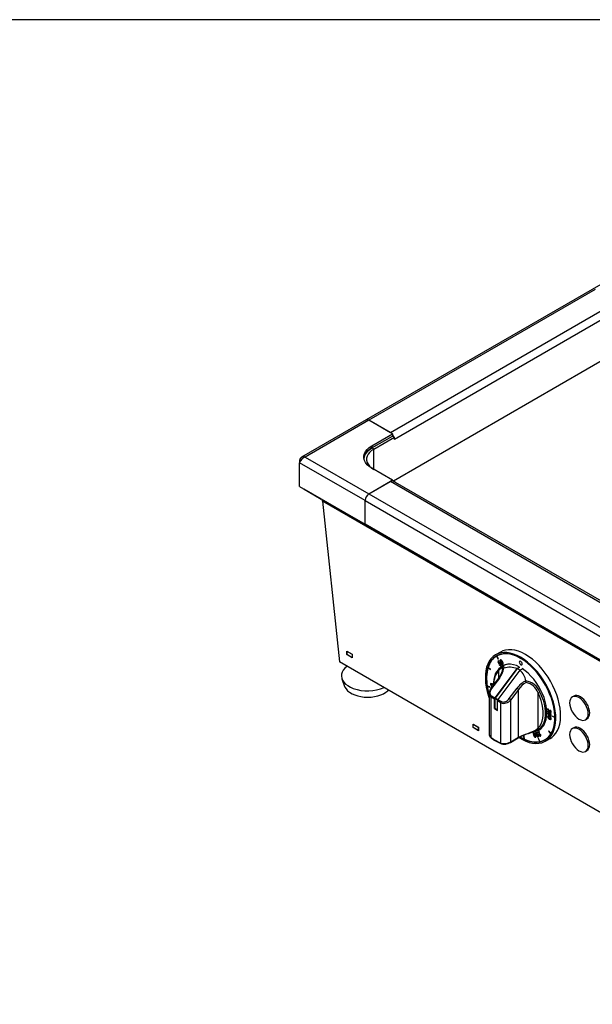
# Model space of a CAD drawing. Extents: x 34 to 2904, y 35 to 2044.
# Tile 7 of 10: x 1550 to 1964, y 1333 to 2044. Entities that reach past the tile are written whole.
import ezdxf

# ---------------------------------------------------------------- set-up
doc = ezdxf.new("R2010")
doc.units = 0
doc.header["$LTSCALE"] = 7
doc.layers.get('0').update_dxf_attribs({"linetype": 'CONTINUOUS'})
doc.layers.add('LAYER1', color=2, linetype='CONTINUOUS')

msp = doc.modelspace()

# ---------------------------------------------------------------- linework, layer by layer
at = {"color": 7, "linetype": 'CONTINUOUS'}
msp.add_line((2903.6, 2044), (33.6, 2044), dxfattribs=at)
at = {"layer": 'LAYER1', "color": 2, "linetype": 'CONTINUOUS'}
for p, q in [((2127.405, 1943.581), (1964.063, 1849.286)), ((1820.403, 1711.112), (2162.638, 1908.68)), ((1964.063, 1849.286), (1800.721, 1754.99)), ((1966.063, 1849.087), (1802.721, 1754.792)), ((1981.619, 1840.107), (1818.277, 1745.812)), ((1984.447, 1835.208), (1821.106, 1740.913)), ((1800.721, 1754.99), (1754.055, 1728.051)), ((1802.721, 1754.792), (1756.759, 1728.259)), ((1819.692, 1744.995), (1802.721, 1754.792)), ((1818.277, 1745.812), (1802.721, 1754.792)), ((1804.842, 1736.423), (1819.692, 1744.995)), ((1804.842, 1734.79), (1819.692, 1743.362)), ((1806.257, 1733.974), (1821.106, 1742.546)), ((1819.692, 1744.995), (1819.692, 1743.362)), ((1819.692, 1743.362), (1820.727, 1742.765)), ((1820.727, 1742.765), (1821.106, 1742.546)), ((1821.106, 1740.913), (1821.106, 1742.546)), ((1804.842, 1736.423), (1804.842, 1734.79)), ((1806.257, 1733.974), (1804.842, 1734.79)), ((1756.759, 1728.259), (1802.721, 1701.726)), ((1806.257, 1719.279), (1806.257, 1733.974)), ((1752.521, 1725.812), (1753.173, 1725.436)), ((1752.521, 1725.812), (1752.521, 1724.174)), ((1799.893, 1696.827), (1752.521, 1724.174)), ((1752.521, 1707.026), (1752.521, 1724.174)), ((1819.692, 1711.523), (1804.842, 1720.095)), ((1752.521, 1707.026), (1799.893, 1679.679)), ((1802.721, 1701.726), (1819.692, 1711.523)), ((1802.721, 1701.726), (1818.277, 1710.706)), ((1818.277, 1710.706), (2357.093, 1399.655)), ((1819.692, 1711.523), (1819.692, 1711.085)), ((1819.692, 1711.522), (1821.106, 1710.706)), ((2358.264, 1400.331), (1820.277, 1710.904)), ((1820.863, 1710.566), (1821.106, 1710.706)), ((1821.106, 1710.706), (1821.106, 1710.426)), ((2388.578, 1339.838), (1756.043, 1704.993)), ((1756.043, 1704.993), (1768.332, 1697.896)), ((1802.721, 1701.726), (2341.536, 1390.674)), ((2398.017, 1334.387), (1768.332, 1697.896)), ((2398.442, 1333.127), (1769.15, 1696.409)), ((1769.15, 1696.409), (1781.508, 1580.465)), ((1799.893, 1679.679), (1799.893, 1696.827)), ((1799.893, 1696.827), (2338.708, 1385.775)), ((2338.708, 1368.628), (1799.893, 1679.679)), ((1786.751, 1588.095), (1790.71, 1585.809)), ((1786.751, 1585.563), (1786.751, 1588.095)), ((1786.751, 1585.563), (1786.963, 1585.686)), ((1790.71, 1583.277), (1786.751, 1585.563)), ((1786.963, 1587.931), (1786.998, 1587.952)), ((1786.963, 1587.931), (1790.498, 1585.89)), ((1786.963, 1585.482), (1786.963, 1587.931)), ((1790.498, 1583.441), (1786.963, 1585.482)), ((1790.498, 1585.89), (1790.534, 1585.911)), ((1790.498, 1585.89), (1790.498, 1583.441)), ((1790.71, 1585.809), (1790.71, 1583.277)), ((1897.718, 1587.486), (1894.253, 1585.486)), ((1977.023, 1467.597), (1781.508, 1580.465)), ((1790.498, 1583.441), (1790.71, 1583.563)), ((1894.894, 1584.586), (1894.901, 1584.59)), ((1894.894, 1584.586), (1896.168, 1582.378)), ((1894.901, 1584.59), (1896.175, 1582.382)), ((1895.51, 1584.942), (1894.952, 1584.619)), ((1895.001, 1584.647), (1894.994, 1584.643)), ((1896.268, 1582.436), (1894.994, 1584.643)), ((1896.545, 1581.146), (1895.724, 1580.573)), ((1895.731, 1580.577), (1895.724, 1580.573)), ((1895.724, 1580.573), (1896.522, 1578.919)), ((1896.545, 1581.145), (1895.731, 1580.577)), ((1895.731, 1580.577), (1896.529, 1578.923)), ((1896.068, 1580.363), (1896.739, 1580.83)), ((1896.507, 1579.443), (1896.068, 1580.363)), ((1896.168, 1582.378), (1896.268, 1582.436)), ((1896.517, 1579.438), (1896.507, 1579.443)), ((1896.524, 1579.442), (1896.517, 1579.438)), ((1896.522, 1578.919), (1896.703, 1579.022)), ((1896.529, 1578.923), (1896.522, 1578.919)), ((1896.529, 1578.923), (1896.71, 1579.026)), ((1896.739, 1580.83), (1896.545, 1581.146)), ((1896.701, 1579.873), (1896.694, 1579.869)), ((1897.034, 1578.447), (1896.834, 1578.308)), ((1896.841, 1578.312), (1896.834, 1578.308)), ((1897.041, 1578.451), (1896.841, 1578.312)), ((1897.638, 1579.108), (1897.631, 1579.104)), ((1897.721, 1578.157), (1897.714, 1578.153)), ((1897.833, 1581.471), (1897.826, 1581.467)), ((1897.89, 1579.945), (1897.883, 1579.941)), ((1898.878, 1580.409), (1898.871, 1580.405)), ((1899.343, 1578.666), (1899.336, 1578.662)), ((1911.321, 1580.126), (1911.314, 1580.122)), ((1888.757, 1576.229), (1888.765, 1576.233)), ((1888.757, 1576.229), (1890.482, 1574.63)), ((1888.765, 1576.233), (1890.485, 1574.638)), ((1890.523, 1574.762), (1888.799, 1576.362)), ((1890.482, 1574.63), (1890.523, 1574.762)), ((1909.66, 1575.477), (1893.764, 1554.329)), ((1909.838, 1575.469), (1893.905, 1554.272)), ((1911.781, 1574.252), (1895.885, 1553.104)), ((1896.625, 1568.947), (1896.625, 1574.268)), ((1899.81, 1577.494), (1898.159, 1576.541)), ((1900.038, 1575.865), (1900.069, 1575.872)), ((1909.66, 1575.477), (1911.403, 1576.483)), ((1911.403, 1576.373), (1909.838, 1575.469)), ((1911.863, 1574.3), (1909.838, 1575.469)), ((1911.403, 1576.291), (1911.403, 1576.652)), ((1911.781, 1574.252), (1913.654, 1575.333)), ((1913.383, 1575.509), (1913.383, 1575.177)), ((1783.204, 1568.159), (1785.162, 1562.677)), ((1890.523, 1564.064), (1890.516, 1564.06)), ((1896.533, 1568.819), (1890.876, 1561.293)), ((1896.946, 1568.679), (1891.289, 1561.153)), ((1891.713, 1564.13), (1891.706, 1564.126)), ((1915.982, 1566.686), (1915.988, 1566.658)), ((1889.943, 1562.277), (1888.176, 1562.891)), ((1888.203, 1562.715), (1888.21, 1562.719)), ((1888.203, 1562.715), (1889.971, 1562.101)), ((1888.21, 1562.719), (1889.97, 1562.108)), ((1889.503, 1557.553), (1889.513, 1557.824)), ((1889.503, 1557.553), (1889.503, 1528.493)), ((1889.971, 1562.101), (1889.943, 1562.277)), ((1890.916, 1561.17), (1890.909, 1561.166)), ((1891.824, 1562.888), (1892.026, 1562.823)), ((1904.017, 1553.805), (1909.674, 1561.331)), ((1910.767, 1560.462), (1905.11, 1552.936)), ((1910.767, 1525.98), (1910.767, 1560.462)), ((1924.909, 1532.635), (1924.909, 1557.939)), ((1890.968, 1525.853), (1890.968, 1554.888)), ((1893.443, 1553.46), (1890.968, 1554.888)), ((1891.289, 1555.757), (1893.764, 1554.329)), ((1893.443, 1546.595), (1893.443, 1553.46)), ((1893.705, 1553.929), (1893.578, 1546.672)), ((1895.694, 1552.781), (1893.705, 1553.929)), ((1895.898, 1553.121), (1893.905, 1554.272)), ((1898.039, 1550.806), (1895.564, 1552.235)), ((1895.564, 1545.37), (1895.564, 1552.235)), ((1895.885, 1553.104), (1898.36, 1551.675)), ((1898.039, 1521.771), (1898.039, 1550.806)), ((1905.11, 1522.714), (1905.11, 1552.936)), ((1950.706, 1555.639), (1949.646, 1555.027)), ((1893.578, 1546.672), (1893.443, 1546.595)), ((1893.443, 1546.595), (1895.564, 1545.37)), ((1895.564, 1545.526), (1893.578, 1546.672)), ((1931.765, 1546.424), (1931.92, 1544.477)), ((1931.772, 1546.428), (1931.928, 1544.481)), ((1931.908, 1543.167), (1931.901, 1543.163)), ((1931.928, 1544.481), (1931.92, 1544.477)), ((1931.92, 1544.477), (1932.181, 1544.355)), ((1931.928, 1544.481), (1932.18, 1544.363)), ((1932.066, 1545.891), (1932.059, 1545.886)), ((1932.181, 1544.355), (1932.059, 1545.886)), ((1932.618, 1543.305), (1932.623, 1543.645)), ((1932.783, 1544.751), (1932.776, 1544.747)), ((1933.103, 1543.281), (1933.085, 1542.998)), ((1933.092, 1543.002), (1933.085, 1542.998)), ((1933.11, 1543.276), (1933.092, 1543.002)), ((1934.384, 1542.252), (1933.103, 1543.281)), ((1933.364, 1545.598), (1933.392, 1545.241)), ((1933.371, 1545.602), (1933.399, 1545.245)), ((1933.399, 1545.245), (1933.392, 1545.241)), ((1933.409, 1542.729), (1933.402, 1542.725)), ((1933.402, 1542.725), (1933.409, 1542.728)), ((1933.409, 1542.729), (1933.416, 1542.732)), ((1933.416, 1542.732), (1933.409, 1542.728)), ((1933.409, 1542.728), (1934.118, 1542.152)), ((1933.416, 1542.732), (1934.126, 1542.156)), ((1933.685, 1543.634), (1933.678, 1543.63)), ((1934.057, 1544.38), (1934.05, 1544.376)), ((1931.806, 1540.878), (1931.799, 1540.874)), ((1932.718, 1541.685), (1932.711, 1541.681)), ((1932.974, 1539.11), (1932.966, 1539.106)), ((1933.112, 1540.562), (1933.105, 1540.558)), ((1933.319, 1542.335), (1933.311, 1542.331)), ((1934.051, 1539.318), (1934.044, 1539.314)), ((1934.118, 1542.152), (1934.102, 1541.009)), ((1934.109, 1541.013), (1934.102, 1541.009)), ((1934.102, 1541.009), (1934.364, 1540.853)), ((1934.126, 1542.156), (1934.109, 1541.013)), ((1934.109, 1541.013), (1934.364, 1540.861)), ((1934.126, 1542.156), (1934.118, 1542.152)), ((1934.364, 1540.853), (1934.384, 1542.252)), ((1937, 1540.267), (1935.269, 1541.265)), ((1935.269, 1541.265), (1935.269, 1541.102)), ((1935.276, 1541.106), (1935.269, 1541.102)), ((1935.269, 1541.102), (1937.001, 1540.103)), ((1935.276, 1541.261), (1935.276, 1541.106)), ((1935.276, 1541.106), (1937, 1540.111)), ((1959.145, 1538.572), (1960.206, 1539.184)), ((1877.892, 1535.48), (1881.851, 1533.194)), ((1877.892, 1532.949), (1877.892, 1535.48)), ((1877.892, 1532.949), (1878.104, 1533.071)), ((1881.851, 1530.663), (1877.892, 1532.949)), ((1878.104, 1535.317), (1878.139, 1535.337)), ((1878.104, 1535.317), (1881.639, 1533.276)), ((1878.104, 1532.867), (1878.104, 1535.317)), ((1881.639, 1530.826), (1878.104, 1532.867)), ((1881.639, 1533.276), (1881.675, 1533.296)), ((1881.639, 1533.276), (1881.639, 1530.826)), ((1881.639, 1530.826), (1881.851, 1530.949)), ((1881.851, 1533.194), (1881.851, 1530.663)), ((1921.818, 1528.878), (1921.811, 1528.874)), ((1923.516, 1529.094), (1923.509, 1529.09)), ((1925.627, 1530.101), (1924.388, 1529.616)), ((1924.388, 1529.616), (1924.556, 1529.287)), ((1924.396, 1529.619), (1924.563, 1529.291)), ((1924.457, 1530.987), (1926.108, 1531.94)), ((1924.556, 1529.287), (1925.53, 1529.669)), ((1924.563, 1529.291), (1924.556, 1529.287)), ((1924.563, 1529.291), (1925.537, 1529.673)), ((1925.425, 1528.643), (1925.418, 1528.639)), ((1925.537, 1529.673), (1925.53, 1529.669)), ((1932.601, 1530.344), (1932.534, 1530.238)), ((1932.541, 1530.242), (1932.534, 1530.238)), ((1932.534, 1530.238), (1934.124, 1528.34)), ((1932.604, 1530.34), (1932.541, 1530.242)), ((1932.541, 1530.242), (1934.131, 1528.344)), ((1934.191, 1528.445), (1932.601, 1530.344)), ((1934.191, 1528.445), (1934.198, 1528.449)), ((1950.706, 1532.776), (1949.646, 1532.164)), ((1904.884, 1522.247), (1904.903, 1522.257)), ((1904.903, 1522.257), (1910.56, 1525.522)), ((1905.11, 1522.714), (1910.767, 1525.98)), ((1910.586, 1525.52), (1911.024, 1525.771)), ((1914.706, 1526.775), (1914.565, 1526.84)), ((1914.565, 1526.84), (1914.742, 1524.666)), ((1914.573, 1526.836), (1914.749, 1524.671)), ((1914.883, 1524.601), (1914.706, 1526.775)), ((1914.749, 1524.671), (1914.742, 1524.666)), ((1921.569, 1527.558), (1921.562, 1527.554)), ((1922.743, 1527.612), (1922.736, 1527.608)), ((1922.895, 1525.968), (1922.888, 1525.964)), ((1923.395, 1527.679), (1923.388, 1527.675)), ((1924.499, 1527.905), (1924.492, 1527.901)), ((1924.785, 1526.209), (1924.778, 1526.205)), ((1925.161, 1525.1), (1925.043, 1525.078)), ((1925.043, 1525.078), (1926.045, 1522.769)), ((1925.052, 1525.079), (1926.052, 1522.774)), ((1926.162, 1522.792), (1925.161, 1525.1)), ((1925.51, 1527.397), (1925.503, 1527.393)), ((1926.052, 1522.774), (1926.045, 1522.769)), ((1926.602, 1528.071), (1926.374, 1527.982)), ((1926.562, 1526.735), (1926.555, 1526.731)), ((1929.842, 1524.165), (1930.408, 1524.492)), ((1930.25, 1523.131), (1933.715, 1525.131)), ((1930.408, 1524.492), (1931.268, 1525.04)), ((1934.131, 1528.344), (1934.124, 1528.34)), ((1959.145, 1515.709), (1960.206, 1516.321))]:
    msp.add_line(p, q, dxfattribs=at)
at = {"layer": 'LAYER1', "color": 2, "linetype": 'CONTINUOUS', "flags": 128}
for points in [[(1804.842, 1720.095), (1802.974, 1721.34), (1801.431, 1722.726), (1800.246, 1724.224), (1799.442, 1725.805), (1799.035, 1727.435), (1799.035, 1729.083), (1799.442, 1730.713), (1800.246, 1732.294), (1801.431, 1733.792), (1802.974, 1735.178), (1804.842, 1736.423)], [(1799.035, 1727.443), (1799.035, 1727.45), (1799.442, 1729.08), (1800.246, 1730.661), (1801.431, 1732.159), (1802.974, 1733.545), (1804.842, 1734.79)], [(1804.842, 1734.79), (1802.974, 1733.545), (1801.431, 1732.159), (1800.246, 1730.661), (1799.442, 1729.08), (1799.035, 1727.45), (1799.035, 1727.443)], [(1806.257, 1733.974), (1804.575, 1732.853), (1803.186, 1731.606), (1802.119, 1730.257), (1801.396, 1728.835), (1801.03, 1727.367), (1801.03, 1725.885), (1801.396, 1724.417), (1802.119, 1722.995), (1803.186, 1721.646), (1804.575, 1720.399), (1806.257, 1719.278)], [(1912.252, 1583.704), (1909.717, 1585.021), (1907.208, 1586.033), (1904.749, 1586.73), (1902.364, 1587.104), (1900.078, 1587.152), (1897.912, 1586.874), (1895.889, 1586.273), (1894.029, 1585.353), (1892.35, 1584.126), (1890.868, 1582.601), (1889.599, 1580.796), (1888.556, 1578.727), (1887.747, 1576.416), (1887.183, 1573.885), (1886.867, 1571.16), (1886.804, 1568.266), (1886.994, 1565.235), (1887.434, 1562.094), (1888.122, 1558.877), (1889.049, 1555.613), (1889.503, 1554.249)], [(1912.252, 1582.887), (1909.748, 1584.186), (1907.27, 1585.178), (1904.843, 1585.854), (1902.492, 1586.206), (1900.241, 1586.23), (1898.114, 1585.927), (1896.131, 1585.299), (1894.314, 1584.354), (1892.681, 1583.1), (1891.249, 1581.55), (1890.032, 1579.722), (1889.044, 1577.632), (1888.293, 1575.303), (1887.789, 1572.759), (1887.535, 1570.025), (1887.535, 1567.13), (1887.789, 1564.103), (1888.293, 1560.976), (1889.044, 1557.781), (1889.503, 1556.185)], [(1896.415, 1585.413), (1895.957, 1585.187), (1895.51, 1584.942)], [(1895.51, 1584.942), (1895.957, 1585.187), (1896.415, 1585.413)], [(1915.717, 1585.704), (1913.182, 1587.021), (1910.673, 1588.033), (1908.213, 1588.73), (1905.829, 1589.104), (1903.542, 1589.153), (1901.377, 1588.875), (1899.354, 1588.273), (1897.718, 1587.486)], [(1933.715, 1525.131), (1934.803, 1525.84), (1936.385, 1527.218), (1937.762, 1528.884), (1938.92, 1530.824), (1939.847, 1533.017), (1940.534, 1535.441), (1940.975, 1538.072), (1941.165, 1540.885), (1941.101, 1543.851), (1940.786, 1546.941), (1940.221, 1550.124), (1939.413, 1553.369), (1938.369, 1556.642), (1937.1, 1559.913), (1935.619, 1563.147), (1933.94, 1566.314), (1932.079, 1569.381), (1930.056, 1572.318), (1927.891, 1575.096), (1925.605, 1577.688), (1923.22, 1580.067), (1920.761, 1582.21), (1918.251, 1584.095), (1915.717, 1585.704)], [(1895.11, 1584.818), (1895.021, 1584.762), (1893.728, 1583.808)], [(1896.694, 1579.869), (1896.546, 1579.671), (1896.517, 1579.438)], [(1896.701, 1579.873), (1896.553, 1579.675), (1896.524, 1579.442)], [(1897.86, 1579.222), (1897.623, 1579.551), (1897.387, 1579.778), (1897.159, 1579.91), (1896.91, 1579.948), (1896.694, 1579.869)], [(1896.703, 1579.022), (1896.723, 1579.35), (1896.839, 1579.519)], [(1896.834, 1578.308), (1897.032, 1578.049), (1897.239, 1577.869), (1897.447, 1577.766), (1897.681, 1577.743), (1897.89, 1577.825)], [(1896.839, 1579.519), (1896.974, 1579.572), (1897.122, 1579.56), (1897.278, 1579.488), (1897.461, 1579.332), (1897.631, 1579.104)], [(1896.841, 1578.312), (1897.039, 1578.053), (1897.246, 1577.873), (1897.454, 1577.771), (1897.688, 1577.748), (1897.897, 1577.829)], [(1896.846, 1579.523), (1896.981, 1579.576), (1897.129, 1579.565), (1897.285, 1579.493), (1897.468, 1579.336), (1897.638, 1579.108)], [(1897.714, 1578.153), (1897.531, 1578.098), (1897.331, 1578.158), (1897.176, 1578.275), (1897.034, 1578.447)], [(1897.651, 1581.793), (1897.481, 1581.665), (1897.393, 1581.487), (1897.375, 1581.269), (1897.413, 1581.023), (1897.883, 1579.941)], [(1897.658, 1581.797), (1897.488, 1581.669), (1897.4, 1581.491), (1897.382, 1581.274), (1897.421, 1581.027), (1897.89, 1579.945)], [(1911.403, 1576.652), (1909.226, 1577.629), (1907.091, 1578.29), (1905.028, 1578.628), (1903.065, 1578.636), (1901.229, 1578.315), (1899.544, 1577.67), (1898.034, 1576.708), (1897.475, 1576.23)], [(1897.631, 1579.104), (1897.763, 1578.852), (1897.836, 1578.631), (1897.854, 1578.444), (1897.813, 1578.27), (1897.714, 1578.153)], [(1897.638, 1579.108), (1897.77, 1578.856), (1897.843, 1578.635), (1897.861, 1578.448), (1897.82, 1578.274), (1897.721, 1578.157)], [(1899.106, 1580.509), (1898.457, 1581.506), (1898.268, 1581.683), (1898.069, 1581.801), (1897.864, 1581.842), (1897.651, 1581.793)], [(1897.826, 1581.467), (1897.721, 1581.375), (1897.678, 1581.237), (1897.687, 1581.063), (1897.737, 1580.866), (1898.114, 1580.054)], [(1898.871, 1580.405), (1898.397, 1581.172), (1898.257, 1581.328), (1898.113, 1581.439), (1897.969, 1581.49), (1897.826, 1581.467)], [(1898.878, 1580.409), (1898.404, 1581.176), (1898.264, 1581.332), (1898.121, 1581.443), (1897.976, 1581.494), (1897.833, 1581.471)], [(1897.89, 1577.825), (1898.057, 1578.01), (1898.132, 1578.25), (1898.127, 1578.527), (1898.032, 1578.877), (1897.86, 1579.222)], [(1897.883, 1579.941), (1898.53, 1578.947), (1898.72, 1578.771), (1898.918, 1578.654), (1899.123, 1578.612), (1899.336, 1578.662)], [(1897.89, 1579.945), (1898.538, 1578.951), (1898.727, 1578.775), (1898.925, 1578.658), (1899.13, 1578.616), (1899.343, 1578.666)], [(1898.114, 1580.054), (1898.589, 1579.283), (1898.73, 1579.127), (1898.873, 1579.016), (1899.018, 1578.964), (1899.161, 1578.987)], [(1899.161, 1578.987), (1899.266, 1579.08), (1899.309, 1579.218), (1899.299, 1579.391), (1899.25, 1579.589), (1898.871, 1580.405)], [(1899.168, 1578.992), (1899.273, 1579.084), (1899.316, 1579.222), (1899.307, 1579.395), (1899.257, 1579.593), (1898.878, 1580.409)], [(1899.336, 1578.662), (1899.506, 1578.79), (1899.594, 1578.968), (1899.612, 1579.185), (1899.574, 1579.431), (1899.106, 1580.509)], [(1910.858, 1525.762), (1910.983, 1525.682), (1913.521, 1524.217), (1916.046, 1523.051), (1918.533, 1522.196), (1920.958, 1521.66), (1923.297, 1521.448), (1925.525, 1521.563), (1927.622, 1522.003), (1929.566, 1522.765), (1931.338, 1523.84), (1932.92, 1525.217), (1934.297, 1526.884), (1935.455, 1528.824), (1936.382, 1531.016), (1937.069, 1533.441), (1937.51, 1536.072), (1937.7, 1538.885), (1937.637, 1541.851), (1937.321, 1544.941), (1936.756, 1548.124), (1935.948, 1551.368), (1934.904, 1554.642), (1933.635, 1557.912), (1932.154, 1561.147), (1930.475, 1564.314), (1928.615, 1567.381), (1926.592, 1570.318), (1924.426, 1573.096), (1922.14, 1575.688), (1919.755, 1578.067), (1917.296, 1580.209), (1914.786, 1582.095), (1912.252, 1583.704), (1912.252, 1583.704)], [(1913.42, 1578.906), (1913.337, 1579.427), (1913.112, 1579.944), (1912.777, 1580.398), (1912.367, 1580.73), (1911.957, 1580.871), (1911.623, 1580.803), (1911.397, 1580.547), (1911.314, 1580.122)], [(1911.314, 1580.122), (1911.397, 1579.601), (1911.623, 1579.084), (1911.957, 1578.63), (1912.367, 1578.298), (1912.777, 1578.157), (1913.112, 1578.224), (1913.337, 1578.481), (1913.42, 1578.906)], [(1911.732, 1580.828), (1911.63, 1580.807), (1911.404, 1580.551), (1911.321, 1580.126)], [(1911.321, 1580.126), (1911.404, 1579.605), (1911.63, 1579.088), (1911.964, 1578.634), (1912.374, 1578.302), (1912.784, 1578.161), (1913.016, 1578.208)], [(1911.722, 1526.042), (1912.252, 1525.73), (1914.756, 1524.431), (1917.234, 1523.439), (1919.661, 1522.763), (1922.012, 1522.411), (1924.262, 1522.387), (1926.39, 1522.69), (1928.373, 1523.318), (1930.19, 1524.263), (1931.823, 1525.517), (1933.255, 1527.067), (1934.471, 1528.895), (1935.46, 1530.985), (1936.211, 1533.314), (1936.715, 1535.859), (1936.969, 1538.592), (1936.969, 1541.487), (1936.715, 1544.514), (1936.211, 1547.641), (1935.46, 1550.836), (1934.471, 1554.067), (1933.255, 1557.301), (1931.823, 1560.504), (1930.19, 1563.643), (1928.373, 1566.687), (1926.39, 1569.603), (1924.262, 1572.363), (1922.012, 1574.937), (1919.661, 1577.3), (1917.234, 1579.426), (1914.756, 1581.295), (1912.252, 1582.887)], [(1787.039, 1577.272), (1786.696, 1577.021), (1785.27, 1575.77), (1784.151, 1574.42), (1783.362, 1572.994), (1782.916, 1571.519), (1782.822, 1570.023), (1783.082, 1568.534), (1783.691, 1567.078), (1784.637, 1565.685), (1785.903, 1564.378), (1787.466, 1563.183), (1789.296, 1562.123), (1791.359, 1561.216)], [(1896.658, 1575.414), (1895.971, 1574.722), (1894.88, 1573.285), (1893.99, 1571.619), (1893.31, 1569.736), (1892.849, 1567.657), (1892.615, 1565.408), (1892.612, 1563.603)], [(1899.449, 1575.556), (1899.473, 1575.854), (1898.651, 1575.83), (1897.714, 1575.263), (1896.625, 1574.268)], [(1896.773, 1575.499), (1896.646, 1575.403), (1896.644, 1575.402)], [(1898.148, 1576.507), (1897.413, 1576.041), (1896.659, 1575.386)], [(1899.38, 1577.585), (1898.6, 1577.035), (1897.768, 1576.294)], [(1897.896, 1576.42), (1898.6, 1577.035), (1899.38, 1577.585)], [(1898.169, 1576.522), (1899.109, 1576.959), (1899.699, 1577.021), (1900.094, 1576.836), (1900.214, 1576.449), (1900.038, 1575.865)], [(1899.548, 1575.625), (1899.523, 1575.551), (1899.471, 1575.464)], [(1924.003, 1530.599), (1925.319, 1531.15), (1926.821, 1532.126), (1928.126, 1533.405), (1929.218, 1534.968), (1930.082, 1536.795), (1930.706, 1538.86), (1931.081, 1541.137), (1931.202, 1543.593), (1931.068, 1546.196), (1930.681, 1548.91), (1930.046, 1551.698), (1929.171, 1554.523), (1928.068, 1557.347), (1926.753, 1560.13), (1925.242, 1562.835), (1923.558, 1565.425), (1921.721, 1567.866), (1919.759, 1570.124), (1917.696, 1572.168), (1915.561, 1573.971), (1913.383, 1575.509)], [(1891.673, 1564.506), (1890.857, 1564.726), (1890.699, 1564.678), (1890.583, 1564.56), (1890.518, 1564.359), (1890.516, 1564.06)], [(1890.805, 1564.712), (1890.706, 1564.682), (1890.59, 1564.564), (1890.525, 1564.363), (1890.523, 1564.064)], [(1891.706, 1564.126), (1891.083, 1564.326), (1890.949, 1564.315), (1890.846, 1564.255), (1890.784, 1564.136), (1890.776, 1563.945), (1890.823, 1563.73), (1890.913, 1563.543), (1891.037, 1563.383), (1891.185, 1563.247), (1891.824, 1562.888)], [(1891.713, 1564.13), (1891.09, 1564.33), (1890.999, 1564.322)], [(1892.612, 1563.884), (1892.514, 1563.992), (1891.673, 1564.506)], [(1785.162, 1562.677), (1785.373, 1562.159), (1786.179, 1560.804), (1787.318, 1559.531), (1788.766, 1558.367), (1790.492, 1557.338), (1792.459, 1556.464)], [(1792.459, 1556.464), (1794.626, 1555.765), (1796.946, 1555.256), (1799.369, 1554.947), (1801.845, 1554.845), (1804.32, 1554.953), (1806.741, 1555.267), (1809.057, 1555.781), (1811.219, 1556.485), (1813.181, 1557.363), (1814.9, 1558.396), (1816.34, 1559.563), (1816.838, 1560.069)], [(1891.289, 1561.153), (1890.841, 1560.475), (1890.492, 1559.768), (1890.254, 1559.053), (1890.132, 1558.352), (1890.132, 1557.687), (1890.254, 1557.078), (1890.492, 1556.543), (1890.841, 1556.098), (1891.289, 1555.757)], [(1891.524, 1561.868), (1891.169, 1561.916), (1891.025, 1561.842), (1890.926, 1561.701), (1890.883, 1561.48), (1890.909, 1561.166)], [(1924.909, 1532.635), (1926.118, 1533.981), (1927.106, 1535.606), (1927.86, 1537.486), (1928.368, 1539.596), (1928.625, 1541.905), (1928.625, 1544.379), (1928.368, 1546.984), (1927.86, 1549.681), (1927.106, 1552.433), (1926.118, 1555.198), (1924.909, 1557.939)], [(1926.175, 1558.525), (1927.431, 1555.676), (1928.459, 1552.8), (1929.242, 1549.94), (1929.771, 1547.137), (1930.038, 1544.429), (1930.038, 1541.857), (1929.771, 1539.457), (1929.242, 1537.264), (1928.459, 1535.308), (1927.431, 1533.619), (1926.175, 1532.22)], [(1898.36, 1551.675), (1898.966, 1551.429), (1899.658, 1551.337), (1900.408, 1551.402), (1901.188, 1551.623), (1901.969, 1551.99), (1902.719, 1552.49), (1903.411, 1553.103), (1904.017, 1553.805)], [(1960.601, 1546.189), (1959.979, 1547.888), (1959.144, 1549.546), (1958.125, 1551.098), (1956.964, 1552.485), (1955.703, 1553.653), (1954.393, 1554.558), (1953.082, 1555.165), (1951.822, 1555.45), (1950.661, 1555.403), (1949.644, 1555.026), (1948.809, 1554.332), (1948.188, 1553.348), (1947.806, 1552.113), (1947.678, 1550.674), (1947.808, 1549.086), (1948.19, 1547.41), (1948.812, 1545.711), (1949.647, 1544.053), (1950.666, 1542.501), (1951.827, 1541.114), (1953.088, 1539.946), (1954.398, 1539.041), (1955.709, 1538.434), (1956.969, 1538.149), (1958.13, 1538.196), (1959.147, 1538.573), (1959.982, 1539.267), (1960.603, 1540.25), (1960.984, 1541.485), (1961.113, 1542.925), (1960.983, 1544.513), (1960.601, 1546.189)], [(1961.661, 1546.801), (1961.04, 1548.5), (1960.204, 1550.158), (1959.186, 1551.71), (1958.024, 1553.097), (1956.764, 1554.265), (1955.453, 1555.17), (1954.143, 1555.777), (1952.883, 1556.063), (1951.722, 1556.016), (1950.706, 1555.639)], [(1932.623, 1543.645), (1932.392, 1543.737), (1932.201, 1543.734), (1932.055, 1543.647), (1931.943, 1543.449), (1931.901, 1543.163)], [(1932.233, 1543.739), (1932.208, 1543.738), (1932.062, 1543.651), (1931.95, 1543.453), (1931.908, 1543.167)], [(1932.163, 1542.975), (1932.209, 1543.209), (1932.327, 1543.335), (1932.46, 1543.355), (1932.618, 1543.305)], [(1932.296, 1543.298), (1932.334, 1543.339), (1932.467, 1543.36), (1932.625, 1543.309)], [(1933.085, 1542.998), (1933.265, 1542.624), (1933.311, 1542.331)], [(1933.092, 1543.002), (1933.272, 1542.628), (1933.319, 1542.335)], [(1933.572, 1542.09), (1933.522, 1542.445), (1933.402, 1542.725)], [(1934.05, 1544.376), (1934.03, 1544.147), (1933.934, 1544.004), (1933.811, 1543.966), (1933.651, 1544.006)], [(1933.678, 1543.63), (1933.909, 1543.561), (1934.09, 1543.588), (1934.218, 1543.7), (1934.302, 1543.925), (1934.312, 1544.233)], [(1933.685, 1543.634), (1933.916, 1543.565), (1934.097, 1543.592), (1934.194, 1543.677)], [(1934.057, 1544.38), (1934.037, 1544.151), (1933.941, 1544.008), (1933.886, 1543.991)], [(1960.206, 1539.184), (1960.208, 1539.186), (1961.043, 1539.879), (1961.663, 1540.863), (1962.045, 1542.098), (1962.174, 1543.537), (1962.044, 1545.125), (1961.661, 1546.801)], [(1933.133, 1540.904), (1932.292, 1541.347), (1932.113, 1541.354), (1931.964, 1541.288), (1931.857, 1541.133), (1931.799, 1540.874)], [(1933.105, 1540.558), (1932.463, 1540.929), (1932.316, 1540.96), (1932.193, 1540.941), (1932.104, 1540.856), (1932.06, 1540.693)], [(1933.112, 1540.562), (1932.47, 1540.933), (1932.323, 1540.965), (1932.287, 1540.959)], [(1932.711, 1541.681), (1932.998, 1541.551), (1933.228, 1541.529), (1933.399, 1541.605), (1933.526, 1541.8), (1933.572, 1542.09)], [(1933.311, 1542.331), (1933.285, 1542.146), (1933.216, 1542.017), (1933.109, 1541.947), (1932.942, 1541.942), (1932.74, 1542.026)], [(1932.966, 1539.106), (1933.811, 1538.66), (1933.99, 1538.653), (1934.139, 1538.719), (1934.247, 1538.873), (1934.304, 1539.133)], [(1932.974, 1539.11), (1933.818, 1538.664), (1933.997, 1538.657), (1934.008, 1538.662)], [(1933.002, 1539.446), (1933.64, 1539.078), (1933.788, 1539.046), (1933.911, 1539.066), (1933.999, 1539.151), (1934.044, 1539.314)], [(1933.83, 1539.056), (1933.918, 1539.07), (1934.006, 1539.155), (1934.051, 1539.318)], [(1910.767, 1525.98), (1912.815, 1527.007), (1915.774, 1528.166), (1917.471, 1528.762), (1919.107, 1529.344), (1921.99, 1530.557), (1923.639, 1531.54), (1924.909, 1532.635)], [(1926.175, 1532.22), (1924.745, 1531.157), (1922.856, 1530.193), (1921.34, 1529.596), (1919.605, 1529.007), (1917.802, 1528.437), (1915.869, 1527.818), (1912.574, 1526.596), (1910.857, 1525.749)], [(1923.01, 1527.627), (1922.506, 1528.696), (1922.336, 1528.911), (1922.144, 1529.078), (1921.928, 1529.183), (1921.686, 1529.212), (1921.474, 1529.16), (1921.343, 1529.037), (1921.279, 1528.858), (1921.271, 1528.634), (1921.562, 1527.554)], [(1921.396, 1529.084), (1921.35, 1529.041), (1921.286, 1528.862), (1921.278, 1528.638), (1921.569, 1527.558)], [(1921.811, 1528.874), (1921.677, 1528.831), (1921.603, 1528.727), (1921.578, 1528.575), (1921.592, 1528.389), (1921.84, 1527.563)], [(1922.736, 1527.608), (1922.374, 1528.429), (1922.252, 1528.609), (1922.118, 1528.753), (1921.971, 1528.846), (1921.811, 1528.874)], [(1922.743, 1527.612), (1922.381, 1528.433), (1922.259, 1528.613), (1922.125, 1528.757), (1921.978, 1528.85), (1921.818, 1528.878)], [(1923.362, 1529.425), (1923.166, 1529.34), (1923.052, 1529.193), (1923.008, 1528.996), (1923.019, 1528.761), (1923.388, 1527.675)], [(1923.369, 1529.429), (1923.173, 1529.344), (1923.059, 1529.197), (1923.015, 1529), (1923.027, 1528.765), (1923.395, 1527.679)], [(1923.509, 1529.09), (1923.386, 1529.026), (1923.325, 1528.906), (1923.315, 1528.744), (1923.344, 1528.552), (1923.649, 1527.725)], [(1924.749, 1527.96), (1924.181, 1529.003), (1924.001, 1529.204), (1923.806, 1529.35), (1923.593, 1529.429), (1923.362, 1529.425)], [(1924.492, 1527.901), (1924.079, 1528.706), (1923.949, 1528.877), (1923.81, 1529.008), (1923.663, 1529.083), (1923.509, 1529.09)], [(1924.499, 1527.905), (1924.086, 1528.71), (1923.956, 1528.881), (1923.817, 1529.012), (1923.67, 1529.087), (1923.516, 1529.094)], [(1934.191, 1528.445), (1934.852, 1529.614), (1935.174, 1530.281)], [(1960.601, 1523.325), (1959.979, 1525.025), (1959.144, 1526.683), (1958.125, 1528.235), (1956.964, 1529.622), (1955.703, 1530.79), (1954.393, 1531.695), (1953.082, 1532.302), (1951.822, 1532.587), (1950.661, 1532.54), (1949.644, 1532.162), (1948.809, 1531.469), (1948.188, 1530.485), (1947.806, 1529.25), (1947.678, 1527.811), (1947.808, 1526.223), (1948.19, 1524.547), (1948.812, 1522.848), (1949.647, 1521.19), (1950.666, 1519.638), (1951.827, 1518.251), (1953.088, 1517.083), (1954.398, 1516.178), (1955.709, 1515.571), (1956.969, 1515.285), (1958.13, 1515.332), (1959.147, 1515.71), (1959.982, 1516.404), (1960.603, 1517.387), (1960.984, 1518.622), (1961.113, 1520.061), (1960.983, 1521.65), (1960.601, 1523.325)], [(1961.661, 1523.938), (1961.04, 1525.637), (1960.204, 1527.295), (1959.186, 1528.847), (1958.024, 1530.234), (1956.764, 1531.402), (1955.453, 1532.307), (1954.143, 1532.914), (1952.883, 1533.2), (1951.722, 1533.152), (1950.706, 1532.776)], [(1910.56, 1525.522), (1910.575, 1525.532), (1910.576, 1525.532)], [(1911.891, 1526.189), (1913.249, 1525.416), (1914.742, 1524.666)], [(1921.562, 1527.554), (1922.068, 1526.481), (1922.238, 1526.265), (1922.43, 1526.098), (1922.646, 1525.993), (1922.888, 1525.964)], [(1921.569, 1527.558), (1922.075, 1526.485), (1922.245, 1526.269), (1922.437, 1526.102), (1922.653, 1525.997), (1922.895, 1525.968)], [(1921.84, 1527.563), (1922.2, 1526.747), (1922.321, 1526.566), (1922.456, 1526.423), (1922.603, 1526.33), (1922.763, 1526.302), (1922.897, 1526.345), (1922.971, 1526.449), (1922.996, 1526.6), (1922.982, 1526.786), (1922.736, 1527.608)], [(1922.785, 1526.311), (1922.904, 1526.349), (1922.978, 1526.453), (1923.003, 1526.604), (1922.989, 1526.79), (1922.743, 1527.612)], [(1922.888, 1525.964), (1923.099, 1526.016), (1923.231, 1526.139), (1923.295, 1526.319), (1923.302, 1526.543), (1923.01, 1527.627)], [(1922.895, 1525.968), (1923.106, 1526.02), (1923.192, 1526.1)], [(1923.388, 1527.675), (1923.958, 1526.627), (1924.138, 1526.427), (1924.334, 1526.28), (1924.547, 1526.201), (1924.778, 1526.205)], [(1923.395, 1527.679), (1923.965, 1526.631), (1924.145, 1526.431), (1924.341, 1526.284), (1924.554, 1526.205), (1924.785, 1526.209)], [(1923.649, 1527.725), (1924.06, 1526.924), (1924.191, 1526.753), (1924.33, 1526.622), (1924.477, 1526.547), (1924.63, 1526.54), (1924.753, 1526.604), (1924.814, 1526.724), (1924.825, 1526.885), (1924.795, 1527.077), (1924.492, 1527.901)], [(1924.783, 1526.653), (1924.821, 1526.728), (1924.832, 1526.889), (1924.802, 1527.081), (1924.499, 1527.905)], [(1924.778, 1526.205), (1924.973, 1526.29), (1925.087, 1526.437), (1925.132, 1526.634), (1925.119, 1526.87), (1924.749, 1527.96)], [(1925.503, 1527.393), (1925.681, 1527.107), (1925.877, 1526.896), (1926.083, 1526.761), (1926.325, 1526.695), (1926.555, 1526.731)], [(1925.51, 1527.397), (1925.688, 1527.111), (1925.884, 1526.901), (1926.09, 1526.765), (1926.332, 1526.699), (1926.562, 1526.735)], [(1926.374, 1527.982), (1926.511, 1527.663), (1926.564, 1527.364), (1926.548, 1527.234), (1926.495, 1527.132), (1926.4, 1527.065)], [(1926.381, 1527.986), (1926.518, 1527.667), (1926.571, 1527.368), (1926.555, 1527.238), (1926.502, 1527.136), (1926.407, 1527.069)], [(1926.555, 1526.731), (1926.737, 1526.859), (1926.836, 1527.058), (1926.855, 1527.314), (1926.779, 1527.672), (1926.602, 1528.071)], [(1928.534, 1523.516), (1929.08, 1523.726), (1930.1, 1524.207)], [(1960.206, 1516.321), (1960.208, 1516.322), (1961.043, 1517.016), (1961.663, 1518), (1962.045, 1519.235), (1962.174, 1520.674), (1962.044, 1522.262), (1961.661, 1523.938)]]:
    msp.add_lwpolyline(points, dxfattribs=at)
at = {"layer": 'LAYER1', "color": 2, "linetype": 'CONTINUOUS'}
for centre, radius, start, end in [((1801.549, 1753.157), 2.012, 54.382423, 114.307119), ((1814.357, 1740.283), 6.836, 21.289503, 38.710497), ((1755.687, 1725.222), 3.22, 70.562633, 169.442755), ((1758.854, 1721.846), 6.747, 108.089345, 159.81565), ((1819.45, 1709.06), 2.021, 65.843242, 125.467216), ((1806.033, 1696.547), 6.147, 122.605478, 177.394522), ((1767.271, 1696.344), 1.88, 1.980978, 55.65101), ((1901.839, 1570.889), 15.363, 66.671706, 116.459875), ((1902.362, 1572.68), 14.054, 122.099742, 164.814001), ((1900.769, 1574.543), 11.635, 119.720305, 120.28898), ((1904.409, 1569.415), 9.296, 96.008176, 119.650587), ((1918.025, 1568.271), 30.331, 164.788729, 190.216679), ((1908.08, 1570.325), 20.199, 162.597882, 162.991569), ((1906.996, 1564.662), 14.136, 137.195908, 182.861762), ((1897.332, 1574.823), 0.899, 139.926298, 218.110744), ((1884.12, 1578.282), 15.608, 322.677846, 338.892407), ((1884.531, 1578.344), 15.733, 322.098534, 350.961581), ((1890.101, 1576.486), 9.394, 335.975907, 352.663949), ((1900.127, 1575.163), 0.708, 97.23172, 179.369275), ((1904.245, 1560.649), 15.785, 69.939155, 105.341679), ((1904.323, 1565.162), 11.758, 7.443905, 50.630528), ((1892.333, 1564.273), 1.829, 186.689899, 255.124076), ((1892.34, 1564.277), 1.829, 186.689899, 255.124076), ((1891.221, 1562.488), 1.708, 35.471128, 73.500292), ((1891.233, 1562.5), 1.698, 35.726522, 73.589434), ((1896.568, 1568.243), 0.577, 49.085207, 93.497819), ((1924.457, 1550.307), 18.442, 117.360539, 143.288142), ((1925.192, 1550.302), 17.644, 120.637623, 144.841298), ((1913.88, 1553.571), 13.255, 21.947458, 80.852709), ((1903.899, 1563.862), 12.407, 7.50576, 13.020792), ((1913.816, 1553.931), 11.795, 19.865838, 78.336401), ((1801.773, 1589.461), 30.104, 249.761236, 293.465049), ((1930.47, 1569.43), 42.789, 188.785158, 189.023836), ((1934.423, 1570.134), 46.812, 189.119043, 195.072467), ((1892.509, 1557.47), 3.007, 178.418084, 239.16267), ((1895.365, 1557.558), 5.84, 140.24136, 176.932521), ((1891.558, 1561.406), 0.683, 143.6714, 200.136551), ((1890.911, 1560.717), 0.577, 49.090688, 93.48509), ((1907.293, 1557.214), 4.756, 43.073324, 59.962139), ((1922.313, 1565.214), 7.724, 289.640904, 300.002767), ((1892.487, 1554.821), 1.52, 142.000456, 177.477775), ((1894.962, 1553.393), 1.52, 142.000456, 177.477775), ((1895.28, 1553.24), 1.718, 143.113349, 156.382588), ((1897.083, 1552.168), 1.52, 142.000456, 177.477775), ((1900.186, 1556.481), 6.067, 249.274991, 324.254082), ((1899.558, 1550.739), 1.52, 142.000456, 177.477775), ((1901.636, 1549.688), 4.756, 43.073324, 59.962139), ((1930.542, 1544.323), 2.432, 19.07543, 59.787423), ((1933.645, 1543.154), 1.744, 179.67622, 237.599124), ((1933.652, 1543.158), 1.744, 179.67622, 237.599124), ((1930.236, 1543.946), 2.663, 17.503938, 46.794718), ((1930.243, 1543.95), 2.663, 17.503938, 46.794718), ((1933.287, 1543.009), 1.124, 181.71895, 240.942768), ((1934.632, 1545.323), 1.944, 197.260456, 240.594965), ((1934.639, 1545.327), 1.944, 197.260456, 240.594965), ((1934.683, 1545.612), 1.908, 195.00428, 237.26229), ((1932.706, 1544.129), 1.61, 3.703615, 65.876042), ((1932.988, 1544.251), 1.069, 6.693094, 67.801002), ((1932.995, 1544.255), 1.069, 6.693094, 67.801002), ((1933.714, 1540.869), 1.915, 179.844335, 247.028165), ((1932.242, 1540.934), 0.44, 107.589392, 187.334048), ((1933.721, 1540.873), 1.915, 179.844335, 247.028165), ((1933.531, 1540.825), 1.477, 185.153516, 249.012711), ((1933.117, 1542.111), 0.584, 226.835517, 284.310948), ((1932.576, 1539.183), 1.474, 5.114972, 68.955375), ((1932.583, 1539.187), 1.474, 5.114972, 68.955375), ((1932.96, 1542.28), 0.363, 296.412573, 8.746224), ((1932.386, 1539.137), 1.918, 359.870913, 67.079917), ((1893.097, 1528.441), 3.569, 180.796293, 235.374604), ((1892.339, 1528.275), 2.783, 175.549742, 240.480435), ((1921.709, 1539.606), 9.14, 283.028307, 297.804602), ((1921.717, 1539.589), 9.12, 283.982151, 297.811966), ((1925.774, 1533.137), 1.001, 210.127642, 293.610845), ((1926.762, 1528.106), 1.447, 158.351145, 209.500029), ((1926.769, 1528.11), 1.447, 158.351145, 209.500029), ((1924.285, 1529.284), 1.303, 330.357983, 17.162062), ((1924.292, 1529.288), 1.303, 330.357983, 17.162062), ((1926.816, 1528.052), 1.212, 152.057118, 208.016507), ((1924.043, 1529.229), 1.808, 340.33361, 28.846259), ((1921.494, 1539.872), 9.176, 300.187215, 324.143268), ((1921.738, 1536.246), 14.698, 327.477417, 327.964051), ((1891.309, 1525.732), 0.362, 160.524453, 223.293805), ((1906.192, 1544.059), 23.733, 230.097906, 249.907471), ((1907.066, 1544.757), 25.062, 230.265787, 249.820219), ((1900.461, 1530.585), 9.141, 254.635186, 300.57082), ((1898.675, 1521.819), 0.638, 184.333619, 247.022365), ((1900.382, 1527.34), 6.397, 252.240035, 290.216773), ((1900.904, 1528.78), 7.632, 282.790189, 301.373091), ((1904.619, 1522.661), 0.494, 305.08463, 6.22755), ((1910.247, 1525.937), 0.522, 309.129293, 4.716026), ((1926.681, 1550.227), 28.205, 244.972213, 245.287336), ((1923.348, 1541.26), 18.686, 243.061964, 278.298991), ((1926.33, 1527.676), 0.615, 198.298267, 276.596751), ((1923.634, 1535.533), 12.987, 280.731407, 281.259894), ((1923.801, 1534.667), 12.108, 281.245158, 328.492054)]:
    msp.add_arc(centre, radius, start, end, dxfattribs=at)

doc.saveas('drawing.dxf')
